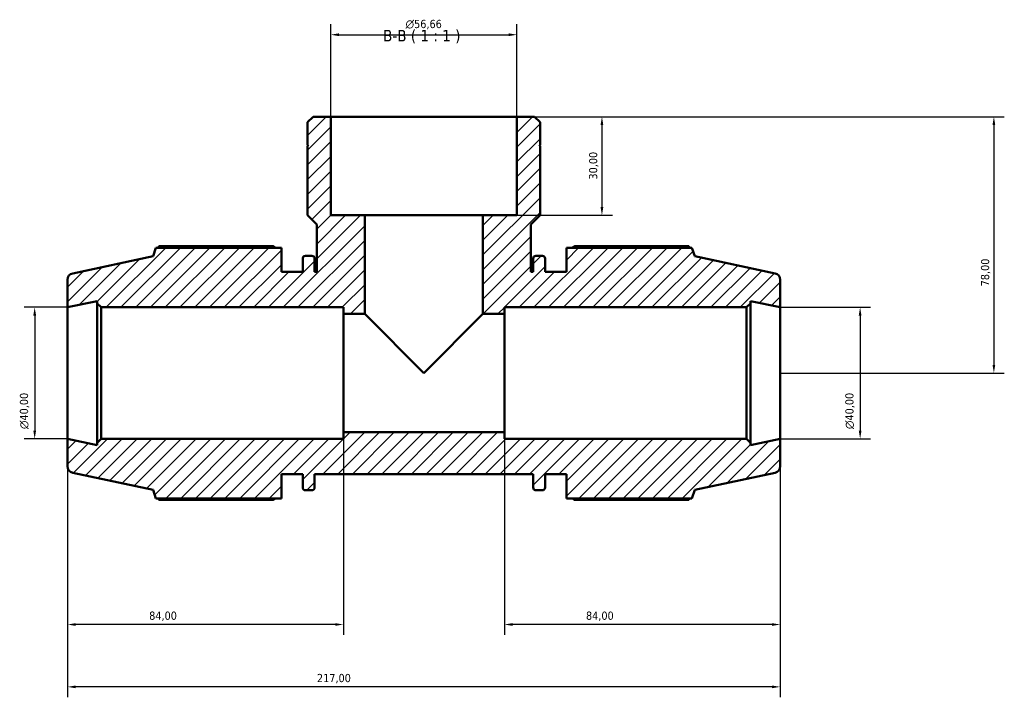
# Model space of a CAD drawing. Header units: millimetres. Extents: x 0 to 931, y 0 to 947.
# Tile 6 of 6: x 317 to 617, y 741 to 947. Entities that reach past the tile are written whole.
import ezdxf

# ---------------------------------------------------------------- set-up
doc = ezdxf.new("R2010")
doc.units = ezdxf.units.MM
for name, color, linetype, lineweight in [('Dimension (ISO)', 7, 'Continuous', 25), ('Hatch (ISO)', 7, 'Continuous', 18), ('Symbol (ISO)', 7, 'Continuous', 25), ('Visible (ISO)', 7, 'Continuous', 50)]:
    doc.layers.add(name, color=color, linetype=linetype, lineweight=lineweight)
doc.styles.add('Label Text (ISO)', font='tahoma.ttf')
doc.styles.add('Note Text (ISO)', font='tahoma.ttf')
doc.dimstyles.new('Default (ISO)', dxfattribs={"dimtxt": 2.5, "dimasz": 2.5, "dimexe": 3.175, "dimexo": 0, "dimgap": 0.762, "dimtad": 1, "dimrnd": 1e-08, "dimzin": 0, "dimtxsty": 'Note Text (ISO)', "dimcen": 0.09, "dimdle": 10, "dimclrd": 256, "dimclre": 256, "dimclrt": 232, "dimazin": 0, "dimtfac": 1.40208, "dimtmove": 0, "dimatfit": 3, "dimfxl": 1, "dimtolj": 1, "dimtzin": 0, "dimlwd": -1, "dimlwe": -1, "dimarcsym": 0})

# ---------------------------------------------------------------- blocks, each defined once
blk = doc.blocks.new('*D7')
at = {"layer": 'Defpoints', "color": 0, "transparency": 16777216}
for p in [(468.36, 942.63), (411.7, 917.67), (468.36, 917.67)]:
    blk.add_point(p, dxfattribs=at)
at = {"layer": 'Dimension (ISO)', "transparency": 16777216}
for p, q in [((411.7, 917.67), (411.7, 945.81)), ((468.36, 917.67), (468.36, 945.81)), ((414.2, 942.63), (465.86, 942.63))]:
    blk.add_line(p, q, dxfattribs=at)
for points in [[(414.2, 943.05), (414.2, 942.21), (411.7, 942.63)], [(465.86, 943.05), (465.86, 942.21), (468.36, 942.63)]]:
    blk.add_solid(points, dxfattribs=at)
at = {"layer": 'Dimension (ISO)', "color": 232, "true_color": 0xca0064, "transparency": 16777216, "insert": (434.46, 947.15), "char_height": 2.5, "attachment_point": 1, "style": 'Note Text (ISO)'}
blk.add_mtext('\\A1;\\fAIGDT|b0|i0;\\H2.5000;\\ln\\fTahoma|b0|i0;\\H2.5000;56,66', dxfattribs=at)
blk = doc.blocks.new('*D8')
at = {"layer": 'Defpoints', "color": 0, "transparency": 16777216}
for p in [(548.53, 859.67), (548.53, 819.67), (572.86, 819.67)]:
    blk.add_point(p, dxfattribs=at)
at = {"layer": 'Dimension (ISO)', "transparency": 16777216}
for p, q in [((548.53, 859.67), (576.04, 859.67)), ((572.86, 857.17), (572.86, 822.17)), ((548.53, 819.67), (576.04, 819.67))]:
    blk.add_line(p, q, dxfattribs=at)
for points in [[(572.44, 857.17), (573.28, 857.17), (572.86, 859.67)], [(572.44, 822.17), (573.28, 822.17), (572.86, 819.67)]]:
    blk.add_solid(points, dxfattribs=at)
at = {"layer": 'Dimension (ISO)', "color": 232, "true_color": 0xca0064, "transparency": 16777216, "insert": (568.34, 822.62), "char_height": 2.5, "attachment_point": 1, "rotation": 90, "style": 'Note Text (ISO)'}
blk.add_mtext('\\A1;\\fAIGDT|b0|i0;\\H2.5000;\\ln\\fTahoma|b0|i0;\\H2.5000;40,00', dxfattribs=at)
blk = doc.blocks.new('*D9')
at = {"layer": 'Defpoints', "color": 0, "transparency": 16777216}
for p in [(464.53, 821.67), (548.53, 819.67), (464.53, 763.15)]:
    blk.add_point(p, dxfattribs=at)
at = {"layer": 'Dimension (ISO)', "transparency": 16777216}
for p, q in [((464.53, 821.67), (464.53, 759.97)), ((548.53, 819.67), (548.53, 759.97)), ((546.03, 763.15), (467.03, 763.15))]:
    blk.add_line(p, q, dxfattribs=at)
for points in [[(467.03, 763.56), (467.03, 762.73), (464.53, 763.15)], [(546.03, 763.56), (546.03, 762.73), (548.53, 763.15)]]:
    blk.add_solid(points, dxfattribs=at)
at = {"layer": 'Dimension (ISO)', "color": 232, "true_color": 0xca0064, "transparency": 16777216, "insert": (489.39, 767.09), "char_height": 2.5, "attachment_point": 1, "style": 'Note Text (ISO)'}
blk.add_mtext('\\A1;84,00', dxfattribs=at)
blk = doc.blocks.new('*D10')
at = {"layer": 'Defpoints', "color": 0, "transparency": 16777216}
for p in [(415.53, 821.67), (331.53, 819.67), (331.53, 763.15)]:
    blk.add_point(p, dxfattribs=at)
at = {"layer": 'Dimension (ISO)', "transparency": 16777216}
for p, q in [((415.53, 821.67), (415.53, 759.97)), ((331.53, 819.67), (331.53, 759.97)), ((413.03, 763.15), (334.03, 763.15))]:
    blk.add_line(p, q, dxfattribs=at)
for points in [[(334.03, 763.56), (334.03, 762.73), (331.53, 763.15)], [(413.03, 763.56), (413.03, 762.73), (415.53, 763.15)]]:
    blk.add_solid(points, dxfattribs=at)
at = {"layer": 'Dimension (ISO)', "color": 232, "true_color": 0xca0064, "transparency": 16777216, "insert": (356.39, 767.09), "char_height": 2.5, "attachment_point": 1, "style": 'Note Text (ISO)'}
blk.add_mtext('\\A1;84,00', dxfattribs=at)
blk = doc.blocks.new('*D11')
at = {"layer": 'Defpoints', "color": 0, "transparency": 16777216}
for p in [(468.36, 917.67), (458.03, 887.67), (494.25, 887.67)]:
    blk.add_point(p, dxfattribs=at)
at = {"layer": 'Dimension (ISO)', "transparency": 16777216}
for p, q in [((468.36, 917.67), (497.42, 917.67)), ((494.25, 915.17), (494.25, 890.17)), ((458.03, 887.67), (497.42, 887.67))]:
    blk.add_line(p, q, dxfattribs=at)
for points in [[(493.83, 915.17), (494.66, 915.17), (494.25, 917.67)], [(493.83, 890.17), (494.66, 890.17), (494.25, 887.67)]]:
    blk.add_solid(points, dxfattribs=at)
at = {"layer": 'Dimension (ISO)', "color": 232, "true_color": 0xca0064, "transparency": 16777216, "insert": (490.31, 898.55), "char_height": 2.5, "attachment_point": 1, "rotation": 90, "style": 'Note Text (ISO)'}
blk.add_mtext('\\A1;30,00', dxfattribs=at)
blk = doc.blocks.new('*D12')
at = {"layer": 'Defpoints', "color": 0, "transparency": 16777216}
for p in [(468.36, 917.67), (548.53, 839.67), (613.59, 839.67)]:
    blk.add_point(p, dxfattribs=at)
at = {"layer": 'Dimension (ISO)', "transparency": 16777216}
for p, q in [((468.36, 917.67), (616.76, 917.67)), ((613.59, 915.17), (613.59, 842.17)), ((548.53, 839.67), (616.76, 839.67))]:
    blk.add_line(p, q, dxfattribs=at)
for points in [[(613.17, 915.17), (614, 915.17), (613.59, 917.67)], [(613.17, 842.17), (614, 842.17), (613.59, 839.67)]]:
    blk.add_solid(points, dxfattribs=at)
at = {"layer": 'Dimension (ISO)', "color": 232, "true_color": 0xca0064, "transparency": 16777216, "insert": (609.65, 866.05), "char_height": 2.5, "attachment_point": 1, "rotation": 90, "style": 'Note Text (ISO)'}
blk.add_mtext('\\A1;78,00', dxfattribs=at)
blk = doc.blocks.new('*D13')
at = {"layer": 'Defpoints', "color": 0, "transparency": 16777216}
for p in [(331.53, 859.67), (321.53, 819.67), (331.53, 819.67)]:
    blk.add_point(p, dxfattribs=at)
at = {"layer": 'Dimension (ISO)', "transparency": 16777216}
for p, q in [((331.53, 859.67), (318.36, 859.67)), ((321.53, 857.17), (321.53, 822.17)), ((331.53, 819.67), (318.36, 819.67))]:
    blk.add_line(p, q, dxfattribs=at)
for points in [[(321.11, 857.17), (321.95, 857.17), (321.53, 859.67)], [(321.11, 822.17), (321.95, 822.17), (321.53, 819.67)]]:
    blk.add_solid(points, dxfattribs=at)
at = {"layer": 'Dimension (ISO)', "color": 232, "true_color": 0xca0064, "transparency": 16777216, "insert": (317.01, 822.62), "char_height": 2.5, "attachment_point": 1, "rotation": 90, "style": 'Note Text (ISO)'}
blk.add_mtext('\\A1;\\fAIGDT|b0|i0;\\H2.5000;\\ln\\fTahoma|b0|i0;\\H2.5000;40,00', dxfattribs=at)
blk = doc.blocks.new('*D15')
at = {"layer": 'Defpoints', "color": 0, "transparency": 16777216}
for p in [(331.53, 819.67), (548.53, 819.67), (331.53, 744.17)]:
    blk.add_point(p, dxfattribs=at)
at = {"layer": 'Dimension (ISO)', "transparency": 16777216}
for p, q in [((331.53, 819.67), (331.53, 741)), ((548.53, 819.67), (548.53, 741)), ((546.03, 744.17), (334.03, 744.17))]:
    blk.add_line(p, q, dxfattribs=at)
for points in [[(334.03, 744.59), (334.03, 743.76), (331.53, 744.17)], [(546.03, 744.59), (546.03, 743.76), (548.53, 744.17)]]:
    blk.add_solid(points, dxfattribs=at)
at = {"layer": 'Dimension (ISO)', "color": 232, "true_color": 0xca0064, "transparency": 16777216, "insert": (407.48, 748.11), "char_height": 2.5, "attachment_point": 1, "style": 'Note Text (ISO)'}
blk.add_mtext('\\A1;217,00', dxfattribs=at)

msp = doc.modelspace()

# ---------------------------------------------------------------- hatches: boundary and pattern name
at = {"layer": 'Hatch (ISO)'}
h = msp.add_hatch(dxfattribs=at)
h.set_pattern_fill('ANSI31', color=256, scale=25.4, style=0)
h.set_pattern_definition([(45, (0, 0), (-2.245064, 2.245064), [])])
edge = h.paths.add_edge_path()
edge.add_line((464.531, 819.672), (464.531, 821.672))
edge.add_line((464.531, 821.672), (415.531, 821.672))
edge.add_line((415.531, 821.672), (415.531, 819.672))
edge.add_line((415.531, 819.672), (341.773, 819.672))
edge.add_line((341.773, 819.672), (340.573, 818.472))
edge.add_line((340.573, 818.472), (340.573, 817.75))
edge.add_line((340.573, 817.75), (331.531, 819.672))
edge.add_line((331.531, 819.672), (331.531, 811.292))
edge.add_ellipse((333.531, 811.292), major_axis=(-2, 0), ratio=1, start_angle=0, end_angle=78)
edge.add_line((333.115, 809.335), (357.571, 804.137))
edge.add_line((357.571, 804.137), (358.414, 801.542))
edge.add_line((358.414, 801.542), (396.631, 801.542))
edge.add_line((396.631, 801.542), (396.631, 808.922))
edge.add_line((396.631, 808.922), (403.141, 808.922))
edge.add_line((403.141, 808.922), (403.141, 804.802))
edge.add_ellipse((403.941, 804.802), major_axis=(-0.8, 0), ratio=1, start_angle=0, end_angle=90)
edge.add_line((403.941, 804.002), (405.958, 804.002))
edge.add_ellipse((405.958, 804.802), major_axis=(0, -0.8), ratio=1, start_angle=0, end_angle=90)
edge.add_line((406.758, 804.802), (406.758, 808.922))
edge.add_line((406.758, 808.922), (473.305, 808.922))
edge.add_line((473.305, 808.922), (473.305, 804.802))
edge.add_ellipse((474.105, 804.802), major_axis=(-0.8, 0), ratio=1, start_angle=0, end_angle=90)
edge.add_line((474.105, 804.002), (476.121, 804.002))
edge.add_ellipse((476.121, 804.802), major_axis=(0, -0.8), ratio=1, start_angle=0, end_angle=90)
edge.add_line((476.921, 804.802), (476.921, 808.922))
edge.add_line((476.921, 808.922), (483.431, 808.922))
edge.add_line((483.431, 808.922), (483.431, 801.542))
edge.add_line((483.431, 801.542), (521.648, 801.542))
edge.add_line((521.648, 801.542), (522.491, 804.137))
edge.add_line((522.491, 804.137), (546.947, 809.335))
edge.add_ellipse((546.531, 811.292), major_axis=(0.416, -1.956), ratio=1, start_angle=0, end_angle=78)
edge.add_line((548.531, 811.292), (548.531, 819.672))
edge.add_line((548.531, 819.672), (539.49, 817.75))
edge.add_line((539.49, 817.75), (539.49, 818.472))
edge.add_line((539.49, 818.472), (538.29, 819.672))
edge.add_line((538.29, 819.672), (464.531, 819.672))
edge = h.paths.add_edge_path()
edge.add_line((475.441, 915.972), (473.742, 917.672))
edge.add_line((473.742, 917.672), (468.359, 917.672))
edge.add_line((468.359, 917.672), (468.359, 887.672))
edge.add_line((468.359, 887.672), (458.031, 887.672))
edge.add_line((458.031, 887.672), (458.031, 857.672))
edge.add_line((458.031, 857.672), (464.531, 857.672))
edge.add_line((464.531, 857.672), (464.531, 859.672))
edge.add_line((464.531, 859.672), (538.29, 859.672))
edge.add_line((538.29, 859.672), (539.49, 860.872))
edge.add_line((539.49, 860.872), (539.49, 861.594))
edge.add_line((539.49, 861.594), (548.531, 859.672))
edge.add_line((548.531, 859.672), (548.531, 868.053))
edge.add_ellipse((546.531, 868.053), major_axis=(2, 0), ratio=1, start_angle=0, end_angle=78)
edge.add_line((546.947, 870.009), (522.491, 875.207))
edge.add_line((522.491, 875.207), (521.648, 877.802))
edge.add_line((521.648, 877.802), (483.431, 877.802))
edge.add_line((483.431, 877.802), (483.431, 870.422))
edge.add_line((483.431, 870.422), (476.921, 870.422))
edge.add_line((476.921, 870.422), (476.921, 874.542))
edge.add_ellipse((476.121, 874.542), major_axis=(0.8, 0), ratio=1, start_angle=0, end_angle=90)
edge.add_line((476.121, 875.342), (474.105, 875.342))
edge.add_ellipse((474.105, 874.542), major_axis=(0, 0.8), ratio=1, start_angle=0, end_angle=90)
edge.add_line((473.305, 874.542), (473.305, 870.422))
edge.add_line((473.305, 870.422), (472.608, 870.422))
edge.add_line((472.608, 870.422), (472.608, 884.839))
edge.add_line((472.608, 884.839), (475.441, 887.672))
edge.add_line((475.441, 887.672), (475.441, 908.672))
edge.add_line((475.441, 908.672), (475.141, 908.672))
edge.add_line((475.141, 908.672), (475.441, 908.972))
edge.add_line((475.441, 908.972), (475.441, 915.972))
edge = h.paths.add_edge_path()
edge.add_line((406.321, 917.672), (404.621, 915.972))
edge.add_line((404.621, 915.972), (404.621, 908.972))
edge.add_line((404.621, 908.972), (404.921, 908.672))
edge.add_line((404.921, 908.672), (404.621, 908.672))
edge.add_line((404.621, 908.672), (404.621, 887.672))
edge.add_line((404.621, 887.672), (407.454, 884.839))
edge.add_line((407.454, 884.839), (407.454, 870.422))
edge.add_line((407.454, 870.422), (406.758, 870.422))
edge.add_line((406.758, 870.422), (406.758, 874.542))
edge.add_ellipse((405.958, 874.542), major_axis=(0.8, 0), ratio=1, start_angle=0, end_angle=90)
edge.add_line((405.958, 875.342), (403.941, 875.342))
edge.add_ellipse((403.941, 874.542), major_axis=(0, 0.8), ratio=1, start_angle=0, end_angle=90)
edge.add_line((403.141, 874.542), (403.141, 870.422))
edge.add_line((403.141, 870.422), (396.631, 870.422))
edge.add_line((396.631, 870.422), (396.631, 877.802))
edge.add_line((396.631, 877.802), (358.414, 877.802))
edge.add_line((358.414, 877.802), (357.571, 875.207))
edge.add_line((357.571, 875.207), (333.115, 870.009))
edge.add_ellipse((333.531, 868.053), major_axis=(-0.416, 1.956), ratio=1, start_angle=0, end_angle=78)
edge.add_line((331.531, 868.053), (331.531, 859.672))
edge.add_line((331.531, 859.672), (340.573, 861.594))
edge.add_line((340.573, 861.594), (340.573, 860.872))
edge.add_line((340.573, 860.872), (341.773, 859.672))
edge.add_line((341.773, 859.672), (415.531, 859.672))
edge.add_line((415.531, 859.672), (415.531, 857.672))
edge.add_line((415.531, 857.672), (422.031, 857.672))
edge.add_line((422.031, 857.672), (422.031, 887.672))
edge.add_line((422.031, 887.672), (411.703, 887.672))
edge.add_line((411.703, 887.672), (411.703, 917.672))
edge.add_line((411.703, 917.672), (406.321, 917.672))

# ---------------------------------------------------------------- linework, layer by layer
at = {"layer": 'Visible (ISO)'}
for p, q in [((406.321, 917.672), (404.621, 915.972)), ((411.703, 917.672), (406.321, 917.672)), ((411.703, 887.672), (411.703, 917.672)), ((468.359, 917.672), (411.703, 917.672)), ((473.742, 917.672), (468.359, 917.672)), ((468.359, 917.672), (468.359, 887.672)), ((475.441, 915.972), (473.742, 917.672)), ((404.621, 915.972), (404.621, 908.972)), ((475.441, 908.972), (475.441, 915.972)), ((404.621, 908.972), (404.921, 908.672)), ((404.921, 908.672), (404.621, 908.672)), ((404.621, 908.672), (404.621, 887.672)), ((475.141, 908.672), (475.441, 908.972)), ((475.441, 908.672), (475.141, 908.672)), ((475.441, 887.672), (475.441, 908.672)), ((404.621, 887.672), (407.454, 884.839)), ((422.031, 887.672), (411.703, 887.672)), ((422.031, 857.672), (422.031, 887.672)), ((458.031, 887.672), (422.031, 887.672)), ((468.359, 887.672), (458.031, 887.672)), ((458.031, 887.672), (458.031, 857.672)), ((472.608, 884.839), (475.441, 887.672)), ((407.454, 884.839), (407.454, 870.422)), ((472.608, 870.422), (472.608, 884.839)), ((358.414, 877.802), (357.571, 875.207)), ((396.631, 877.802), (358.414, 877.802)), ((394.171, 878.25), (359.347, 878.25)), ((396.631, 870.422), (396.631, 877.802)), ((521.648, 877.802), (483.431, 877.802)), ((483.431, 877.802), (483.431, 870.422)), ((520.716, 878.25), (485.891, 878.25)), ((522.491, 875.207), (521.648, 877.802)), ((357.571, 875.207), (333.115, 870.009)), ((403.141, 874.542), (403.141, 870.422)), ((405.958, 875.342), (403.941, 875.342)), ((406.758, 870.422), (406.758, 874.542)), ((473.305, 874.542), (473.305, 870.422)), ((476.121, 875.342), (474.105, 875.342)), ((476.921, 870.422), (476.921, 874.542)), ((546.947, 870.009), (522.491, 875.207)), ((403.141, 870.422), (396.631, 870.422)), ((407.454, 870.422), (406.758, 870.422)), ((473.305, 870.422), (472.608, 870.422)), ((483.431, 870.422), (476.921, 870.422)), ((331.531, 868.053), (331.531, 859.672)), ((548.531, 859.672), (548.531, 868.053)), ((331.531, 859.672), (340.573, 861.594)), ((340.573, 861.594), (340.573, 860.872)), ((340.573, 860.872), (341.773, 859.672)), ((340.573, 860.872), (340.573, 818.472)), ((538.29, 859.672), (539.49, 860.872)), ((539.49, 860.872), (539.49, 861.594)), ((539.49, 861.594), (548.531, 859.672)), ((539.49, 818.472), (539.49, 860.872)), ((331.531, 819.672), (331.531, 859.672)), ((341.773, 859.672), (415.531, 859.672)), ((341.773, 819.672), (341.773, 859.672)), ((415.531, 859.672), (415.531, 857.672)), ((415.531, 857.672), (422.031, 857.672)), ((415.531, 857.672), (415.531, 821.672)), ((422.031, 857.672), (440.031, 839.672)), ((440.031, 839.672), (458.031, 857.672)), ((458.031, 857.672), (464.531, 857.672)), ((464.531, 857.672), (464.531, 859.672)), ((464.531, 859.672), (538.29, 859.672)), ((464.531, 821.672), (464.531, 857.672)), ((538.29, 859.672), (538.29, 819.672)), ((548.531, 819.672), (548.531, 859.672)), ((464.531, 821.672), (415.531, 821.672)), ((415.531, 821.672), (415.531, 819.672)), ((464.531, 819.672), (464.531, 821.672)), ((340.573, 817.75), (331.531, 819.672)), ((331.531, 819.672), (331.531, 811.292)), ((341.773, 819.672), (340.573, 818.472)), ((340.573, 818.472), (340.573, 817.75)), ((415.531, 819.672), (341.773, 819.672)), ((538.29, 819.672), (464.531, 819.672)), ((539.49, 818.472), (538.29, 819.672)), ((548.531, 819.672), (539.49, 817.75)), ((539.49, 817.75), (539.49, 818.472)), ((548.531, 811.292), (548.531, 819.672)), ((333.115, 809.335), (357.571, 804.137)), ((396.631, 801.542), (396.631, 808.922)), ((396.631, 808.922), (403.141, 808.922)), ((403.141, 808.922), (403.141, 804.802)), ((406.758, 804.802), (406.758, 808.922)), ((406.758, 808.922), (473.305, 808.922)), ((473.305, 808.922), (473.305, 804.802)), ((476.921, 804.802), (476.921, 808.922)), ((476.921, 808.922), (483.431, 808.922)), ((483.431, 808.922), (483.431, 801.542)), ((522.491, 804.137), (546.947, 809.335)), ((357.571, 804.137), (358.414, 801.542)), ((403.941, 804.002), (405.958, 804.002)), ((474.105, 804.002), (476.121, 804.002)), ((521.648, 801.542), (522.491, 804.137)), ((358.414, 801.542), (396.631, 801.542)), ((359.347, 801.094), (394.171, 801.094)), ((483.431, 801.542), (521.648, 801.542)), ((485.891, 801.094), (520.716, 801.094))]:
    msp.add_line(p, q, dxfattribs=at)
for centre, radius, start, end in [((403.941, 874.542), 0.8, 90, 180), ((405.958, 874.542), 0.8, 0, 90), ((474.105, 874.542), 0.8, 90, 180), ((476.121, 874.542), 0.8, 0, 90), ((333.531, 868.053), 2, 102, 180), ((546.531, 868.053), 2, 0, 78), ((333.531, 811.292), 2, 180, 258), ((546.531, 811.292), 2, 282, 0), ((403.941, 804.802), 0.8, 180, 270), ((405.958, 804.802), 0.8, 270, 0), ((474.105, 804.802), 0.8, 180, 270), ((476.121, 804.802), 0.8, 270, 0)]:
    msp.add_arc(centre, radius, start, end, dxfattribs=at)
for points, weights in [([(359.347, 878.25), (359.229, 878.024), (359.115, 877.802)], [1, 1.00064695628, 1.00114598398]), ([(394.171, 878.25), (394.535, 878.024), (394.886, 877.802)], [1.01598000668, 1.01400772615, 1.01188933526]), ([(485.177, 877.802), (485.528, 878.024), (485.891, 878.25)], [1.01188933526, 1.01400772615, 1.01598000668]), ([(520.948, 877.802), (520.834, 878.024), (520.716, 878.25)], [1.00114598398, 1.00064695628, 1]), ([(359.115, 801.542), (359.229, 801.32), (359.347, 801.094)], [1.00114598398, 1.00064695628, 1]), ([(394.886, 801.542), (394.535, 801.32), (394.171, 801.094)], [1.01188933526, 1.01400772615, 1.01598000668]), ([(485.891, 801.094), (485.528, 801.32), (485.177, 801.542)], [1.01598000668, 1.01400772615, 1.01188933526]), ([(520.716, 801.094), (520.834, 801.32), (520.948, 801.542)], [1, 1.00064695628, 1.00114598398])]:
    msp.add_rational_spline(points, weights, degree=2, dxfattribs=at)

# ---------------------------------------------------------------- texts
at = {"layer": 'Symbol (ISO)', "insert": (427.592, 939.964), "char_height": 3.5, "attachment_point": 7, "style": 'Label Text (ISO)'}
msp.add_mtext('B-B ( 1 : 1 )', dxfattribs=at)

# ---------------------------------------------------------------- dimensions: what is measured, and where the dimension line sits
at = {"layer": 'Dimension (ISO)'}
for base, p1, p2, angle, picture, middle in [((468.359, 942.631), (411.703, 917.672), (468.359, 917.672), 180, '*D7', (440.031, 942.631)), ((321.531, 819.672), (331.531, 859.672), (331.531, 819.672), 90, '*D13', (321.531, 828.172)), ((572.861, 819.672), (548.531, 859.672), (548.531, 819.672), 90, '*D8', (572.861, 828.172))]:
    dim = msp.add_linear_dim(base=base, p1=p1, p2=p2, angle=angle, text='\\fAIGDT|b0|i0;\\H2.5000;\\ln\\fTahoma|b0|i0;\\H2.5000;<>', dimstyle='Default (ISO)', override={"dimdec": 2, "dimtp": 0, "dimtm": 0, "dimtdec": 2, "dimtofl": 0, "dimatfit": 1}, dxfattribs=at)
    dim.commit()
    dim.dimension.update_dxf_attribs({"geometry": picture, "text_midpoint": middle, "dimtype": 160})
for base, p1, p2, angle, picture, middle in [((494.247, 887.672), (468.359, 917.672), (458.031, 887.672), 270, '*D11', (494.247, 902.672)), ((613.587, 839.672), (468.359, 917.672), (548.531, 839.672), 90, '*D12', (613.587, 870.172)), ((464.531, 763.147), (548.531, 819.672), (464.531, 821.672), 180, '*D9', (493.531, 763.147)), ((331.531, 744.172), (548.531, 819.672), (331.531, 819.672), 180, '*D15', (412.531, 744.172))]:
    dim = msp.add_linear_dim(base=base, p1=p1, p2=p2, angle=angle, dimstyle='Default (ISO)', override={"dimdec": 2, "dimtp": 0, "dimtm": 0, "dimtdec": 2, "dimtofl": 0, "dimatfit": 1}, dxfattribs=at)
    dim.commit()
    dim.dimension.update_dxf_attribs({"geometry": picture, "text_midpoint": middle, "dimtype": 160})
dim = msp.add_linear_dim(base=(331.531, 763.147), p1=(415.531, 821.672), p2=(331.531, 819.672), dimstyle='Default (ISO)', override={"dimdec": 2, "dimtp": 0, "dimtm": 0, "dimtdec": 2, "dimtofl": 0, "dimatfit": 1}, dxfattribs=at)
dim.commit()
dim.dimension.update_dxf_attribs({"geometry": '*D10', "text_midpoint": (360.531, 763.147), "dimtype": 160})

doc.saveas('drawing.dxf')
